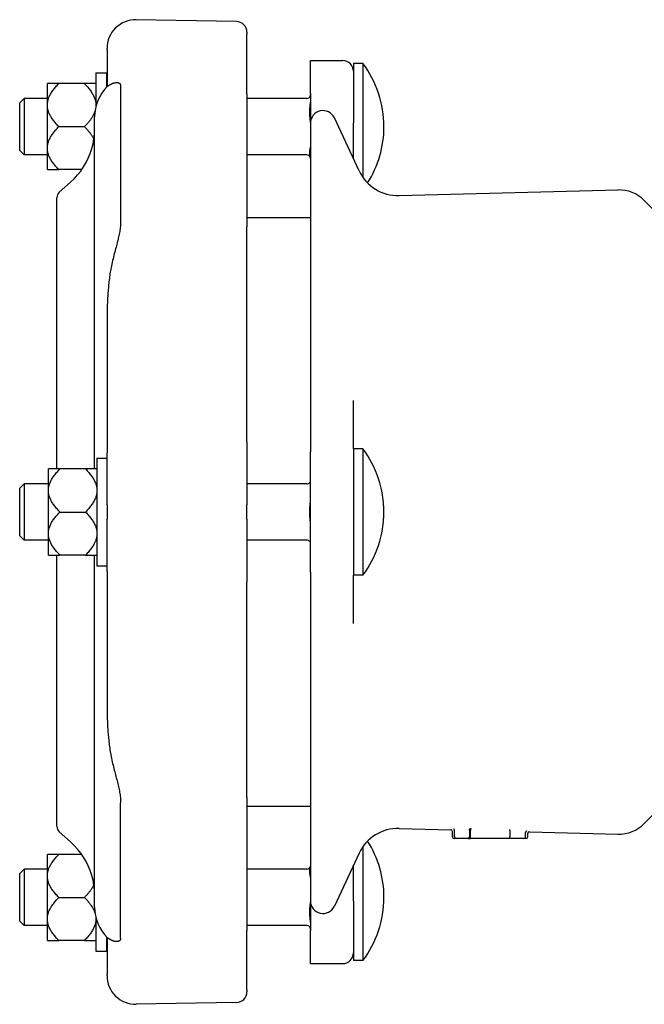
# Model space of a CAD drawing. Header units: millimetres. Extents: x 254 to 4322, y -59 to 854.
# Tile 4 of 6: x 577 to 751, y 580 to 854. Entities that reach past the tile are written whole.
import ezdxf

# ---------------------------------------------------------------- set-up
doc = ezdxf.new("R2010")
doc.units = ezdxf.units.MM
doc.layers.add('DETAIL', color=2, linetype='Continuous')

msp = doc.modelspace()

# ---------------------------------------------------------------- linework, layer by layer
at = {"layer": 'DETAIL'}
for p, q in [((637.21, 853.95), (609.3, 854.44)), ((640.16, 850.95), (640.16, 850.39)), ((640.16, 833.82), (640.16, 850.39)), ((601.16, 845.97), (601.16, 846.44)), ((601.16, 845.97), (601.16, 835.77)), ((657.83, 833.85), (657.83, 843.07)), ((657.83, 843.07), (666.83, 843.07)), ((669.83, 842.25), (669.83, 825.66)), ((672.44, 842.25), (669.83, 842.25)), ((672.44, 842.25), (672.44, 810.51)), ((598.05, 839.65), (598.05, 830.21)), ((598.05, 839.65), (601.05, 839.65)), ((601.05, 839.65), (601.05, 835.66)), ((587.75, 836.65), (584.55, 836.65)), ((584.55, 831.03), (584.55, 836.65)), ((594.85, 836.65), (587.75, 836.65)), ((598.05, 836.65), (594.85, 836.65)), ((601.21, 835.83), (601.3, 835.91)), ((576.83, 831.28), (578.05, 832.5)), ((576.83, 818.02), (576.83, 831.28)), ((578.05, 832.5), (578.05, 816.8)), ((584.55, 832.5), (578.05, 832.5)), ((640.16, 833.82), (640.16, 796.75)), ((656.83, 832.5), (640.16, 832.5)), ((657.83, 833.85), (657.83, 825.61)), ((584.55, 830.27), (584.55, 831.03)), ((584.55, 819.03), (584.55, 830.27)), ((597.7, 729.26), (597.7, 827.34)), ((671.37, 812.36), (664.5, 827.09)), ((587.75, 824.65), (594.85, 824.65)), ((657.83, 825.61), (657.83, 750.71)), ((669.83, 815.67), (669.83, 825.66)), ((576.83, 818.02), (578.05, 816.8)), ((584.55, 818.27), (584.55, 819.03)), ((584.55, 812.66), (584.55, 818.27)), ((584.55, 816.8), (578.05, 816.8)), ((656.83, 816.8), (640.16, 816.8)), ((584.55, 812.66), (587.75, 812.66)), ((594.1, 812.66), (587.75, 812.66)), ((587.87, 806.35), (591.01, 809.15)), ((682.56, 805.43), (743.54, 807.01)), ((587.2, 729.26), (587.2, 804.86)), ((758.6, 796.34), (750.86, 804.08)), ((641.16, 799.26), (640.16, 799.26)), ((657.83, 799.26), (641.16, 799.26)), ((640.16, 736.8), (640.16, 796.75)), ((601.16, 771.25), (601.16, 733.79)), ((657.83, 750.71), (657.83, 744.94)), ((669.83, 734.86), (669.83, 748.32)), ((657.83, 744.94), (657.83, 734.03)), ((640.16, 736.8), (640.16, 719.24)), ((601.16, 719.24), (601.16, 733.79)), ((657.83, 700.5), (657.83, 734.03)), ((669.83, 734.86), (669.83, 704.83)), ((672.44, 734.86), (669.83, 734.86)), ((672.44, 734.86), (672.44, 699.66)), ((598.35, 732.26), (598.35, 702.26)), ((598.35, 732.26), (601.16, 732.26)), ((588.05, 729.26), (584.85, 729.26)), ((584.85, 723.64), (584.85, 729.26)), ((595.15, 729.26), (588.05, 729.26)), ((598.35, 729.26), (595.15, 729.26)), ((576.83, 723.89), (578.05, 725.11)), ((578.05, 725.11), (578.05, 709.41)), ((584.85, 725.11), (578.05, 725.11)), ((656.83, 725.11), (640.16, 725.11)), ((576.83, 710.63), (576.83, 723.89)), ((584.85, 722.88), (584.85, 723.64)), ((584.85, 711.65), (584.85, 722.88)), ((601.16, 719.24), (601.16, 715.24)), ((640.16, 715.25), (640.16, 719.24)), ((588.05, 717.26), (595.15, 717.26)), ((601.16, 700.7), (601.16, 715.24)), ((640.16, 715.25), (640.16, 697.69)), ((576.83, 710.63), (578.05, 709.41)), ((584.85, 710.89), (584.85, 711.65)), ((584.85, 705.27), (584.85, 710.89)), ((584.85, 709.41), (578.05, 709.41)), ((656.83, 709.41), (640.16, 709.41)), ((584.85, 705.27), (588.05, 705.27)), ((587.2, 629.67), (587.2, 705.27)), ((595.15, 705.27), (588.05, 705.27)), ((595.15, 705.27), (598.35, 705.27)), ((597.7, 607.19), (597.7, 705.27)), ((669.83, 704.83), (669.83, 699.66)), ((598.35, 702.26), (601.16, 702.26)), ((601.16, 700.7), (601.16, 663.25)), ((657.83, 700.5), (657.83, 689.59)), ((672.44, 699.66), (669.83, 699.66)), ((669.83, 686.21), (669.83, 699.66)), ((640.16, 637.75), (640.16, 697.69)), ((657.83, 689.59), (657.83, 683.81)), ((657.83, 683.81), (657.83, 608.91)), ((640.16, 637.75), (640.16, 600.7)), ((758.6, 638.18), (750.86, 630.45)), ((604.96, 598.45), (604.96, 636.22)), ((641.16, 635.26), (640.16, 635.26)), ((657.83, 635.26), (641.16, 635.26)), ((682.56, 629.09), (696.92, 628.72)), ((697.98, 626.76), (697.98, 628.52)), ((702.12, 628.61), (702.12, 626.76)), ((702.45, 626.76), (702.45, 628.56)), ((713.36, 628.29), (713.36, 626.76)), ((587.87, 628.18), (591.01, 625.37)), ((697.41, 626.76), (697.41, 628.22)), ((698.48, 626.26), (697.91, 626.26)), ((701.78, 626.26), (698.48, 626.26)), ((701.78, 626.26), (702.37, 626.26)), ((713.5, 626.26), (702.37, 626.26)), ((717.27, 626.26), (713.5, 626.26)), ((717.91, 626.26), (717.27, 626.26)), ((717.77, 626.76), (717.77, 627.98)), ((718.41, 626.76), (718.41, 627.66)), ((718.92, 628.16), (743.54, 627.52)), ((672.44, 624.01), (672.44, 592.28)), ((587.75, 621.87), (584.55, 621.87)), ((584.55, 616.25), (584.55, 621.87)), ((594.1, 621.87), (587.75, 621.87)), ((671.37, 622.17), (664.5, 607.43)), ((576.83, 616.51), (578.05, 617.73)), ((578.05, 617.73), (578.05, 602.03)), ((584.55, 617.73), (578.05, 617.73)), ((656.83, 617.73), (640.16, 617.73)), ((669.83, 608.87), (669.83, 618.86)), ((576.83, 603.25), (576.83, 616.51)), ((584.55, 615.49), (584.55, 616.25)), ((584.55, 604.26), (584.55, 615.49)), ((587.75, 609.88), (594.85, 609.88)), ((657.83, 608.91), (657.83, 600.68)), ((669.83, 608.87), (669.83, 592.92)), ((584.55, 603.5), (584.55, 604.26)), ((598.05, 604.31), (598.05, 594.88)), ((576.83, 603.25), (578.05, 602.03)), ((584.55, 602.03), (578.05, 602.03)), ((584.55, 597.88), (584.55, 603.5)), ((656.83, 602.03), (640.16, 602.03)), ((601.05, 598.87), (601.05, 594.88)), ((601.16, 598.76), (601.16, 588.57)), ((601.21, 598.7), (601.3, 598.61)), ((640.16, 584.15), (640.16, 600.7)), ((657.83, 591.45), (657.83, 600.68)), ((584.55, 597.88), (587.75, 597.88)), ((594.85, 597.88), (587.75, 597.88)), ((594.85, 597.88), (598.05, 597.88)), ((598.05, 594.88), (601.05, 594.88)), ((669.83, 592.92), (669.83, 592.28)), ((657.83, 591.45), (666.83, 591.45)), ((672.44, 592.28), (669.83, 592.28)), ((601.16, 588.1), (601.16, 588.57)), ((640.16, 584.15), (640.16, 583.59)), ((637.21, 580.59), (609.3, 580.1))]:
    msp.add_line(p, q, dxfattribs=at)
at = {"layer": 'DETAIL', "flags": 128}
for points in [[(602.29, 836.5), (602.39, 836.56), (602.5, 836.61), (602.6, 836.66), (602.71, 836.7), (602.82, 836.74), (602.93, 836.78), (603.04, 836.82), (603.16, 836.85), (603.27, 836.87), (603.38, 836.89), (603.5, 836.91), (603.61, 836.92), (603.72, 836.93), (603.83, 836.93), (603.94, 836.93), (604.05, 836.92), (604.15, 836.91), (604.25, 836.88), (604.35, 836.86), (604.44, 836.83), (604.52, 836.79), (604.6, 836.74), (604.67, 836.69), (604.74, 836.63), (604.79, 836.57), (604.84, 836.5), (604.88, 836.43), (604.92, 836.34), (604.94, 836.26), (604.95, 836.16), (604.96, 836.06)], [(584.55, 831.03), (584.57, 831.25), (584.6, 831.48), (584.64, 831.7), (584.69, 831.92), (584.75, 832.15), (584.82, 832.37), (584.9, 832.6), (584.98, 832.82), (585.08, 833.05), (585.19, 833.28), (585.31, 833.51), (585.43, 833.73), (585.57, 833.97), (585.71, 834.2), (585.87, 834.43), (586.04, 834.67), (586.21, 834.91), (586.4, 835.15), (586.6, 835.39), (586.8, 835.63), (587.02, 835.88), (587.25, 836.13), (587.49, 836.39), (587.75, 836.65)], [(594.85, 836.65), (595.1, 836.39), (595.34, 836.13), (595.57, 835.88), (595.79, 835.63), (596, 835.39), (596.2, 835.15), (596.38, 834.91), (596.56, 834.67), (596.73, 834.43), (596.88, 834.2), (597.03, 833.97), (597.16, 833.73), (597.29, 833.51), (597.41, 833.28), (597.51, 833.05), (597.61, 832.82), (597.7, 832.6), (597.78, 832.37), (597.85, 832.15), (597.91, 831.92), (597.96, 831.7), (598, 831.48), (598.03, 831.25), (598.05, 831.03)], [(601.3, 835.91), (601.32, 835.93), (601.34, 835.95), (601.37, 835.97), (601.39, 835.99), (601.42, 836.01), (601.44, 836.03), (601.47, 836.05), (601.5, 836.07), (601.53, 836.09), (601.56, 836.11), (601.6, 836.13), (601.64, 836.15), (601.68, 836.18), (601.72, 836.2), (601.76, 836.22), (601.81, 836.25), (601.86, 836.28), (601.91, 836.3), (601.97, 836.33), (602.03, 836.36), (602.09, 836.39), (602.15, 836.43), (602.22, 836.46), (602.29, 836.5)], [(604.96, 836.06), (604.96, 835.96), (604.96, 835.85), (604.96, 835.75), (604.96, 835.63), (604.96, 835.52), (604.96, 835.41), (604.96, 835.29), (604.96, 835.17), (604.96, 835.05), (604.96, 834.93), (604.96, 834.8), (604.96, 834.68), (604.96, 834.55), (604.96, 834.42), (604.96, 834.29), (604.96, 834.15), (604.96, 834.01), (604.96, 833.88), (604.96, 833.73), (604.96, 833.59), (604.96, 833.45), (604.96, 833.3), (604.96, 833.15), (604.96, 833), (604.96, 832.85), (604.96, 832.7), (604.96, 832.54), (604.96, 832.38), (604.96, 832.22), (604.96, 832.06), (604.96, 831.89), (604.96, 831.73), (604.96, 831.56), (604.96, 831.39), (604.96, 831.22), (604.96, 831.04), (604.96, 830.87), (604.96, 830.69), (604.96, 830.51), (604.96, 830.33), (604.96, 830.14), (604.96, 829.96), (604.96, 829.77), (604.96, 829.58), (604.96, 829.39), (604.96, 829.2), (604.96, 829), (604.96, 828.81), (604.96, 828.61), (604.96, 828.41), (604.96, 828.2), (604.96, 828), (604.96, 827.79), (604.96, 827.58), (604.96, 827.37), (604.96, 827.16), (604.96, 826.95), (604.96, 826.73), (604.96, 826.51), (604.96, 826.29), (604.96, 826.07), (604.96, 825.85), (604.96, 825.62), (604.96, 825.39), (604.96, 825.16), (604.96, 824.93), (604.96, 824.7), (604.96, 824.47), (604.96, 824.23), (604.96, 823.99), (604.96, 823.75), (604.96, 823.51), (604.96, 823.26), (604.96, 823.02), (604.96, 822.77), (604.96, 822.52), (604.96, 822.27), (604.96, 822.01), (604.96, 821.76), (604.96, 821.5), (604.96, 821.24), (604.96, 820.98), (604.96, 820.72), (604.96, 820.46), (604.96, 820.19), (604.96, 819.92), (604.96, 819.65), (604.96, 819.38), (604.96, 819.11), (604.96, 818.83), (604.96, 818.56), (604.96, 818.28), (604.96, 818), (604.96, 817.72), (604.96, 817.44), (604.96, 817.15), (604.96, 816.87), (604.96, 816.58), (604.96, 816.29), (604.96, 816), (604.96, 815.7), (604.96, 815.41), (604.96, 815.11), (604.96, 814.82), (604.96, 814.52), (604.96, 814.22), (604.96, 813.91), (604.96, 813.61), (604.96, 813.3), (604.96, 812.99), (604.96, 812.68), (604.96, 812.37), (604.96, 812.06), (604.96, 811.75), (604.96, 811.43), (604.96, 811.11), (604.96, 810.8), (604.96, 810.47), (604.96, 810.15), (604.96, 809.83), (604.96, 809.5), (604.96, 809.18), (604.96, 808.85), (604.96, 808.52), (604.96, 808.19), (604.96, 807.85), (604.96, 807.52), (604.96, 807.18), (604.96, 806.84), (604.96, 806.5), (604.96, 806.16), (604.96, 805.82), (604.96, 805.48), (604.96, 805.13), (604.96, 804.79), (604.96, 804.44), (604.96, 804.09), (604.96, 803.74), (604.96, 803.38), (604.96, 803.03), (604.96, 802.67), (604.96, 802.31), (604.96, 801.95), (604.96, 801.59), (604.96, 801.23), (604.96, 800.87), (604.96, 800.5), (604.96, 800.14), (604.96, 799.77), (604.96, 799.4), (604.96, 799.03), (604.96, 798.66), (604.96, 798.28)], [(657.83, 825.81), (657.82, 826.04), (657.81, 826.28), (657.79, 826.52), (657.77, 826.75), (657.75, 826.97), (657.73, 827.21), (657.7, 827.44), (657.68, 827.68), (657.66, 827.92), (657.64, 828.16), (657.63, 828.4), (657.63, 828.62), (657.63, 828.84), (657.64, 829.08), (657.66, 829.32), (657.68, 829.56), (657.7, 829.8), (657.73, 830.03), (657.75, 830.27), (657.77, 830.49), (657.79, 830.72), (657.81, 830.96), (657.82, 831.2), (657.83, 831.43)], [(587.75, 824.65), (587.49, 824.91), (587.25, 825.16), (587.02, 825.41), (586.8, 825.66), (586.6, 825.91), (586.4, 826.15), (586.21, 826.39), (586.04, 826.63), (585.87, 826.86), (585.71, 827.1), (585.57, 827.33), (585.43, 827.56), (585.31, 827.79), (585.19, 828.02), (585.08, 828.25), (584.98, 828.47), (584.9, 828.7), (584.82, 828.92), (584.75, 829.15), (584.69, 829.37), (584.64, 829.6), (584.6, 829.82), (584.57, 830.04), (584.55, 830.27)], [(597.82, 829.07), (597.77, 828.9), (597.71, 828.72), (597.64, 828.55), (597.57, 828.37), (597.49, 828.2), (597.41, 828.02), (597.32, 827.84), (597.22, 827.66), (597.12, 827.48), (597.01, 827.3), (596.9, 827.12), (596.78, 826.94), (596.65, 826.76), (596.52, 826.57), (596.38, 826.39), (596.24, 826.2), (596.09, 826.01), (595.93, 825.82), (595.77, 825.63), (595.6, 825.44), (595.42, 825.25), (595.24, 825.05), (595.05, 824.85), (594.85, 824.65)], [(598.05, 830.27), (598.05, 830.26), (598.05, 830.26), (598.05, 830.26), (598.05, 830.25), (598.05, 830.25), (598.05, 830.25), (598.05, 830.24), (598.05, 830.24), (598.05, 830.24), (598.05, 830.23), (598.05, 830.23), (598.05, 830.23), (598.04, 830.22), (598.04, 830.22), (598.04, 830.22), (598.04, 830.22), (598.04, 830.21), (598.04, 830.21), (598.04, 830.21), (598.04, 830.2), (598.04, 830.2), (598.04, 830.2), (598.04, 830.19), (598.04, 830.19)], [(584.55, 819.03), (584.57, 819.26), (584.6, 819.48), (584.64, 819.71), (584.69, 819.93), (584.75, 820.15), (584.82, 820.38), (584.9, 820.6), (584.98, 820.83), (585.08, 821.06), (585.19, 821.28), (585.31, 821.51), (585.43, 821.74), (585.57, 821.97), (585.71, 822.2), (585.87, 822.44), (586.04, 822.67), (586.21, 822.91), (586.4, 823.15), (586.6, 823.4), (586.8, 823.64), (587.02, 823.89), (587.25, 824.14), (587.49, 824.39), (587.75, 824.65)], [(594.85, 824.65), (595, 824.49), (595.16, 824.34), (595.3, 824.18), (595.45, 824.03), (595.59, 823.87), (595.72, 823.72), (595.85, 823.57), (595.98, 823.42), (596.1, 823.27), (596.22, 823.13), (596.33, 822.98), (596.44, 822.83), (596.55, 822.69), (596.65, 822.54), (596.75, 822.4), (596.85, 822.25), (596.94, 822.11), (597.03, 821.97), (597.11, 821.83), (597.19, 821.69), (597.27, 821.55), (597.34, 821.41), (597.41, 821.27), (597.48, 821.13)], [(587.75, 812.66), (587.49, 812.91), (587.25, 813.17), (587.02, 813.42), (586.8, 813.67), (586.6, 813.91), (586.4, 814.15), (586.21, 814.39), (586.04, 814.63), (585.87, 814.87), (585.71, 815.1), (585.57, 815.34), (585.43, 815.57), (585.31, 815.8), (585.19, 816.02), (585.08, 816.25), (584.98, 816.48), (584.9, 816.7), (584.82, 816.93), (584.75, 817.15), (584.69, 817.38), (584.64, 817.6), (584.6, 817.83), (584.57, 818.05), (584.55, 818.27)], [(657.83, 815.88), (657.82, 816), (657.81, 816.13), (657.79, 816.27), (657.77, 816.39), (657.75, 816.51), (657.73, 816.64), (657.7, 816.77), (657.68, 816.9), (657.66, 817.04), (657.64, 817.17), (657.63, 817.29), (657.63, 817.42), (657.63, 817.54), (657.64, 817.67), (657.66, 817.8), (657.68, 817.93), (657.7, 818.06), (657.73, 818.19), (657.75, 818.32), (657.77, 818.45), (657.79, 818.57), (657.81, 818.7), (657.82, 818.83), (657.83, 818.96)], [(604.96, 798.28), (604.95, 797.94), (604.94, 797.58), (604.92, 797.23), (604.89, 796.87), (604.86, 796.51), (604.81, 796.15), (604.76, 795.78), (604.7, 795.41), (604.63, 795.04), (604.56, 794.67), (604.48, 794.29), (604.4, 793.9), (604.31, 793.51), (604.22, 793.12), (604.12, 792.72), (604.01, 792.31), (603.9, 791.89), (603.79, 791.46), (603.68, 791.03), (603.56, 790.58), (603.43, 790.12), (603.31, 789.66), (603.19, 789.2), (603.07, 788.73), (602.95, 788.26), (602.84, 787.79), (602.72, 787.31), (602.61, 786.83), (602.5, 786.33), (602.39, 785.83), (602.29, 785.32)], [(602.29, 785.32), (602.21, 784.9), (602.13, 784.48), (602.06, 784.05), (601.99, 783.62), (601.93, 783.19), (601.87, 782.76), (601.81, 782.33), (601.76, 781.9), (601.71, 781.46), (601.66, 781.02), (601.61, 780.58), (601.57, 780.13), (601.53, 779.69), (601.49, 779.24), (601.45, 778.78), (601.42, 778.33), (601.38, 777.87), (601.35, 777.41), (601.32, 776.95), (601.3, 776.48), (601.27, 776.01), (601.25, 775.55), (601.23, 775.07), (601.21, 774.6)], [(601.21, 774.6), (601.21, 774.46), (601.2, 774.32), (601.2, 774.18), (601.2, 774.04), (601.19, 773.9), (601.19, 773.76), (601.18, 773.62), (601.18, 773.49), (601.18, 773.35), (601.18, 773.21), (601.17, 773.07), (601.17, 772.93), (601.17, 772.79), (601.17, 772.65), (601.16, 772.51), (601.16, 772.37), (601.16, 772.23), (601.16, 772.09), (601.16, 771.95), (601.16, 771.81), (601.16, 771.67), (601.16, 771.53), (601.16, 771.39), (601.16, 771.25)], [(657.83, 750.74), (657.83, 750.74), (657.83, 750.73), (657.83, 750.73), (657.83, 750.73), (657.83, 750.73), (657.83, 750.73), (657.83, 750.73), (657.83, 750.73), (657.83, 750.73), (657.83, 750.73), (657.83, 750.73), (657.83, 750.72), (657.83, 750.72), (657.83, 750.72), (657.83, 750.72), (657.83, 750.72), (657.83, 750.72), (657.83, 750.72), (657.83, 750.72), (657.83, 750.72), (657.83, 750.72), (657.83, 750.71), (657.83, 750.71), (657.83, 750.71)], [(584.85, 723.64), (584.87, 723.87), (584.9, 724.09), (584.94, 724.31), (584.99, 724.54), (585.05, 724.76), (585.12, 724.99), (585.2, 725.21), (585.28, 725.44), (585.38, 725.66), (585.49, 725.89), (585.61, 726.12), (585.73, 726.35), (585.87, 726.58), (586.01, 726.81), (586.17, 727.05), (586.34, 727.28), (586.51, 727.52), (586.7, 727.76), (586.9, 728), (587.1, 728.25), (587.32, 728.5), (587.55, 728.75), (587.79, 729), (588.05, 729.26)], [(595.15, 729.26), (595.4, 729), (595.64, 728.75), (595.87, 728.5), (596.09, 728.25), (596.3, 728), (596.5, 727.76), (596.68, 727.52), (596.86, 727.28), (597.03, 727.05), (597.18, 726.81), (597.33, 726.58), (597.46, 726.35), (597.59, 726.12), (597.71, 725.89), (597.81, 725.66), (597.91, 725.44), (598, 725.21), (598.08, 724.99), (598.15, 724.76), (598.21, 724.54), (598.26, 724.31), (598.3, 724.09), (598.33, 723.87), (598.35, 723.64)], [(657.83, 725.52), (657.83, 725.52), (657.82, 725.52), (657.82, 725.52), (657.81, 725.52), (657.8, 725.52), (657.79, 725.52), (657.78, 725.52), (657.77, 725.52), (657.76, 725.52), (657.75, 725.52), (657.74, 725.52), (657.73, 725.52), (657.71, 725.52), (657.7, 725.52), (657.69, 725.52), (657.68, 725.51), (657.67, 725.51), (657.66, 725.51), (657.65, 725.51), (657.64, 725.51), (657.64, 725.51), (657.63, 725.51), (657.63, 725.51), (657.63, 725.51)], [(588.05, 717.26), (587.79, 717.52), (587.55, 717.77), (587.32, 718.03), (587.1, 718.27), (586.9, 718.52), (586.7, 718.76), (586.51, 719), (586.34, 719.24), (586.17, 719.48), (586.01, 719.71), (585.87, 719.94), (585.73, 720.17), (585.61, 720.4), (585.49, 720.63), (585.38, 720.86), (585.28, 721.09), (585.2, 721.31), (585.12, 721.54), (585.05, 721.76), (584.99, 721.98), (584.94, 722.21), (584.9, 722.43), (584.87, 722.66), (584.85, 722.88)], [(598.35, 722.88), (598.33, 722.66), (598.3, 722.43), (598.26, 722.21), (598.21, 721.98), (598.15, 721.76), (598.08, 721.54), (598, 721.31), (597.91, 721.09), (597.81, 720.86), (597.71, 720.63), (597.59, 720.4), (597.46, 720.17), (597.33, 719.94), (597.18, 719.71), (597.03, 719.48), (596.86, 719.24), (596.68, 719), (596.5, 718.76), (596.3, 718.52), (596.09, 718.27), (595.87, 718.03), (595.64, 717.77), (595.4, 717.52), (595.15, 717.26)], [(657.83, 714.07), (657.82, 714.33), (657.81, 714.61), (657.79, 714.88), (657.77, 715.14), (657.75, 715.39), (657.73, 715.66), (657.7, 715.93), (657.68, 716.21), (657.66, 716.48), (657.64, 716.75), (657.63, 717.02), (657.63, 717.27), (657.63, 717.53), (657.64, 717.8), (657.66, 718.07), (657.68, 718.34), (657.7, 718.62), (657.73, 718.89), (657.75, 719.15), (657.77, 719.41), (657.79, 719.67), (657.81, 719.94), (657.82, 720.21), (657.83, 720.48)], [(584.85, 711.65), (584.87, 711.87), (584.9, 712.09), (584.94, 712.32), (584.99, 712.54), (585.05, 712.77), (585.12, 712.99), (585.2, 713.22), (585.28, 713.44), (585.38, 713.67), (585.49, 713.9), (585.61, 714.12), (585.73, 714.35), (585.87, 714.58), (586.01, 714.82), (586.17, 715.05), (586.34, 715.29), (586.51, 715.52), (586.7, 715.77), (586.9, 716.01), (587.1, 716.25), (587.32, 716.5), (587.55, 716.75), (587.79, 717.01), (588.05, 717.26)], [(595.15, 717.26), (595.4, 717.01), (595.64, 716.75), (595.87, 716.5), (596.09, 716.25), (596.3, 716.01), (596.5, 715.77), (596.68, 715.52), (596.86, 715.29), (597.03, 715.05), (597.18, 714.82), (597.33, 714.58), (597.46, 714.35), (597.59, 714.12), (597.71, 713.9), (597.81, 713.67), (597.91, 713.44), (598, 713.22), (598.08, 712.99), (598.15, 712.77), (598.21, 712.54), (598.26, 712.32), (598.3, 712.09), (598.33, 711.87), (598.35, 711.65)], [(588.05, 705.27), (587.79, 705.53), (587.55, 705.78), (587.32, 706.03), (587.1, 706.28), (586.9, 706.52), (586.7, 706.77), (586.51, 707.01), (586.34, 707.25), (586.17, 707.48), (586.01, 707.72), (585.87, 707.95), (585.73, 708.18), (585.61, 708.41), (585.49, 708.64), (585.38, 708.86), (585.28, 709.09), (585.2, 709.32), (585.12, 709.54), (585.05, 709.77), (584.99, 709.99), (584.94, 710.21), (584.9, 710.44), (584.87, 710.66), (584.85, 710.89)], [(598.35, 710.89), (598.33, 710.66), (598.3, 710.44), (598.26, 710.21), (598.21, 709.99), (598.15, 709.77), (598.08, 709.54), (598, 709.32), (597.91, 709.09), (597.81, 708.86), (597.71, 708.64), (597.59, 708.41), (597.46, 708.18), (597.33, 707.95), (597.18, 707.72), (597.03, 707.48), (596.86, 707.25), (596.68, 707.01), (596.5, 706.77), (596.3, 706.52), (596.09, 706.28), (595.87, 706.03), (595.64, 705.78), (595.4, 705.53), (595.15, 705.27)], [(657.83, 709.01), (657.82, 709.01), (657.81, 709.01), (657.79, 709.01), (657.77, 709.01), (657.75, 709.01), (657.73, 709.01), (657.7, 709.01), (657.68, 709.01), (657.66, 709.01), (657.64, 709.01), (657.63, 709.01), (657.63, 709.01), (657.63, 709.01), (657.64, 709.01), (657.66, 709.01), (657.68, 709.01), (657.7, 709.02), (657.73, 709.02), (657.75, 709.02), (657.77, 709.02), (657.79, 709.02), (657.81, 709.02), (657.82, 709.02), (657.83, 709.02)], [(657.83, 683.81), (657.83, 683.81), (657.83, 683.81), (657.83, 683.81), (657.83, 683.81), (657.83, 683.81), (657.83, 683.81), (657.83, 683.81), (657.83, 683.81), (657.83, 683.81), (657.83, 683.8), (657.83, 683.8), (657.83, 683.8), (657.83, 683.8), (657.83, 683.8), (657.83, 683.8), (657.83, 683.8), (657.83, 683.8), (657.83, 683.8), (657.83, 683.8), (657.83, 683.79), (657.83, 683.79), (657.83, 683.79), (657.83, 683.79), (657.83, 683.79)], [(601.16, 663.25), (601.16, 663.11), (601.16, 662.97), (601.16, 662.83), (601.16, 662.69), (601.16, 662.55), (601.16, 662.41), (601.16, 662.27), (601.16, 662.13), (601.16, 661.99), (601.17, 661.85), (601.17, 661.71), (601.17, 661.57), (601.17, 661.43), (601.18, 661.29), (601.18, 661.15), (601.18, 661.01), (601.18, 660.88), (601.19, 660.74), (601.19, 660.6), (601.2, 660.46), (601.2, 660.32), (601.2, 660.18), (601.21, 660.04), (601.21, 659.9)], [(601.21, 659.9), (601.23, 659.45), (601.25, 659.01), (601.27, 658.57), (601.29, 658.13), (601.32, 657.69), (601.34, 657.25), (601.37, 656.82), (601.4, 656.39), (601.43, 655.96), (601.47, 655.53), (601.5, 655.11), (601.54, 654.67), (601.58, 654.23), (601.63, 653.78), (601.68, 653.33), (601.73, 652.87), (601.78, 652.41), (601.84, 651.95), (601.91, 651.48), (601.97, 651.02), (602.05, 650.56), (602.12, 650.09), (602.2, 649.64), (602.29, 649.18)], [(602.29, 649.18), (602.39, 648.66), (602.5, 648.15), (602.61, 647.66), (602.73, 647.17), (602.84, 646.7), (602.95, 646.23), (603.07, 645.78), (603.19, 645.33), (603.3, 644.89), (603.42, 644.46), (603.53, 644.03), (603.64, 643.61), (603.75, 643.19), (603.86, 642.78), (603.97, 642.37), (604.07, 641.97), (604.17, 641.57), (604.27, 641.17), (604.36, 640.77), (604.45, 640.38), (604.54, 639.98), (604.61, 639.59), (604.68, 639.21), (604.75, 638.82), (604.8, 638.44), (604.85, 638.07), (604.89, 637.69), (604.92, 637.32), (604.94, 636.95), (604.96, 636.58), (604.96, 636.22)], [(697.41, 628.22), (697.37, 628.41), (697.26, 628.57), (697.11, 628.68), (697.01, 628.71), (696.92, 628.72)], [(697.98, 628.52), (697.97, 628.62), (697.94, 628.72), (697.89, 628.8), (697.84, 628.86), (697.79, 628.9), (697.75, 628.92), (697.73, 628.94)], [(702.12, 628.61), (702.12, 628.64), (702.13, 628.67), (702.13, 628.7), (702.14, 628.73), (702.15, 628.76), (702.16, 628.79), (702.17, 628.82), (702.18, 628.85), (702.19, 628.88), (702.21, 628.9), (702.22, 628.93), (702.24, 628.95), (702.26, 628.97), (702.27, 628.99), (702.29, 629.01), (702.31, 629.03), (702.33, 629.05), (702.35, 629.06), (702.37, 629.07), (702.39, 629.08), (702.42, 629.09), (702.44, 629.1), (702.46, 629.1), (702.48, 629.11)], [(702.12, 628.61), (702.12, 628.61), (702.12, 628.61), (702.12, 628.61), (702.12, 628.61), (702.12, 628.61), (702.12, 628.61), (702.12, 628.61), (702.12, 628.61), (702.12, 628.61), (702.12, 628.61), (702.12, 628.61), (702.12, 628.61), (702.12, 628.61), (702.12, 628.61), (702.12, 628.61), (702.12, 628.61), (702.12, 628.61), (702.12, 628.61), (702.12, 628.61), (702.12, 628.61), (702.12, 628.61), (702.12, 628.61), (702.12, 628.61), (702.12, 628.61)], [(702.55, 629.1), (702.54, 629.09), (702.54, 629.09), (702.53, 629.08), (702.53, 629.07), (702.52, 629.06), (702.52, 629.05), (702.51, 629.03), (702.51, 629.02), (702.5, 629), (702.5, 628.98), (702.49, 628.96), (702.49, 628.94), (702.48, 628.92), (702.48, 628.9), (702.47, 628.87), (702.47, 628.84), (702.47, 628.82), (702.46, 628.79), (702.46, 628.75), (702.46, 628.72), (702.45, 628.69), (702.45, 628.66), (702.45, 628.62), (702.45, 628.59)], [(702.45, 628.59), (702.45, 628.59), (702.45, 628.58), (702.45, 628.58), (702.45, 628.58), (702.45, 628.58), (702.45, 628.58), (702.45, 628.58), (702.45, 628.58), (702.45, 628.58), (702.45, 628.58), (702.45, 628.58), (702.45, 628.57), (702.45, 628.57), (702.45, 628.57), (702.45, 628.57), (702.45, 628.57), (702.45, 628.57), (702.45, 628.57), (702.45, 628.57), (702.45, 628.57), (702.45, 628.57), (702.45, 628.56), (702.45, 628.56), (702.45, 628.56)], [(713.29, 628.82), (713.3, 628.81), (713.3, 628.81), (713.31, 628.8), (713.31, 628.79), (713.31, 628.78), (713.32, 628.77), (713.32, 628.75), (713.32, 628.74), (713.33, 628.72), (713.33, 628.7), (713.34, 628.68), (713.34, 628.66), (713.34, 628.63), (713.35, 628.61), (713.35, 628.58), (713.35, 628.56), (713.36, 628.53), (713.36, 628.5), (713.36, 628.47), (713.36, 628.43), (713.36, 628.4), (713.36, 628.37), (713.36, 628.33), (713.36, 628.3)], [(713.36, 628.3), (713.36, 628.3), (713.36, 628.3), (713.36, 628.3), (713.36, 628.29), (713.36, 628.29), (713.36, 628.29), (713.36, 628.29), (713.36, 628.29), (713.36, 628.29), (713.36, 628.29), (713.36, 628.29), (713.36, 628.29), (713.36, 628.29), (713.36, 628.29), (713.36, 628.29), (713.36, 628.29), (713.36, 628.29), (713.36, 628.29), (713.36, 628.29), (713.36, 628.29), (713.36, 628.29), (713.36, 628.29), (713.36, 628.29), (713.36, 628.29)], [(718.05, 628.41), (718.02, 628.39), (717.98, 628.37), (717.92, 628.33), (717.86, 628.26), (717.81, 628.18), (717.78, 628.08), (717.77, 627.98)], [(701.78, 626.26), (701.8, 626.26), (701.82, 626.27), (701.84, 626.27), (701.87, 626.28), (701.89, 626.29), (701.91, 626.3), (701.93, 626.32), (701.95, 626.33), (701.97, 626.35), (701.99, 626.37), (702, 626.39), (702.02, 626.41), (702.04, 626.43), (702.05, 626.46), (702.06, 626.49), (702.08, 626.51), (702.09, 626.54), (702.1, 626.57), (702.1, 626.6), (702.11, 626.63), (702.11, 626.67), (702.12, 626.7), (702.12, 626.73), (702.12, 626.76)], [(702.37, 626.26), (702.37, 626.26), (702.38, 626.27), (702.38, 626.27), (702.39, 626.28), (702.39, 626.28), (702.39, 626.29), (702.4, 626.31), (702.4, 626.32), (702.41, 626.33), (702.41, 626.35), (702.41, 626.37), (702.42, 626.39), (702.42, 626.41), (702.43, 626.44), (702.43, 626.46), (702.43, 626.49), (702.44, 626.52), (702.44, 626.55), (702.44, 626.58), (702.44, 626.62), (702.44, 626.65), (702.45, 626.69), (702.45, 626.73), (702.45, 626.76)], [(713.5, 626.26), (713.49, 626.26), (713.48, 626.27), (713.47, 626.27), (713.47, 626.28), (713.46, 626.28), (713.45, 626.29), (713.44, 626.3), (713.43, 626.31), (713.43, 626.33), (713.42, 626.34), (713.41, 626.36), (713.41, 626.38), (713.4, 626.4), (713.39, 626.43), (713.39, 626.45), (713.38, 626.48), (713.38, 626.51), (713.38, 626.54), (713.37, 626.58), (713.37, 626.61), (713.37, 626.65), (713.37, 626.69), (713.36, 626.72), (713.36, 626.76)], [(718.92, 628.16), (718.82, 628.15), (718.72, 628.12), (718.56, 628.02), (718.45, 627.85), (718.41, 627.66)], [(584.55, 616.25), (584.57, 616.48), (584.6, 616.7), (584.64, 616.93), (584.69, 617.15), (584.75, 617.37), (584.82, 617.6), (584.9, 617.82), (584.98, 618.05), (585.08, 618.28), (585.19, 618.5), (585.31, 618.73), (585.43, 618.96), (585.57, 619.19), (585.71, 619.42), (585.87, 619.66), (586.04, 619.89), (586.21, 620.13), (586.4, 620.37), (586.6, 620.62), (586.8, 620.86), (587.02, 621.11), (587.25, 621.36), (587.49, 621.61), (587.75, 621.87)], [(657.83, 615.48), (657.82, 615.61), (657.81, 615.74), (657.79, 615.88), (657.77, 616), (657.75, 616.13), (657.73, 616.26), (657.7, 616.4), (657.68, 616.53), (657.66, 616.67), (657.64, 616.8), (657.63, 616.93), (657.63, 617.06), (657.63, 617.18), (657.64, 617.31), (657.66, 617.45), (657.68, 617.58), (657.7, 617.72), (657.73, 617.85), (657.75, 617.98), (657.77, 618.11), (657.79, 618.24), (657.81, 618.37), (657.82, 618.51), (657.83, 618.63)], [(587.75, 609.88), (587.49, 610.13), (587.25, 610.39), (587.02, 610.64), (586.8, 610.89), (586.6, 611.13), (586.4, 611.37), (586.21, 611.62), (586.04, 611.85), (585.87, 612.09), (585.71, 612.32), (585.57, 612.56), (585.43, 612.79), (585.31, 613.02), (585.19, 613.24), (585.08, 613.47), (584.98, 613.7), (584.9, 613.92), (584.82, 614.15), (584.75, 614.37), (584.69, 614.6), (584.64, 614.82), (584.6, 615.05), (584.57, 615.27), (584.55, 615.49)], [(597.48, 613.4), (597.41, 613.26), (597.34, 613.12), (597.27, 612.98), (597.19, 612.84), (597.11, 612.7), (597.03, 612.56), (596.94, 612.41), (596.85, 612.27), (596.75, 612.13), (596.65, 611.99), (596.55, 611.84), (596.44, 611.7), (596.33, 611.55), (596.22, 611.4), (596.1, 611.25), (595.98, 611.11), (595.85, 610.96), (595.72, 610.8), (595.59, 610.65), (595.45, 610.5), (595.3, 610.35), (595.16, 610.19), (595, 610.03), (594.85, 609.88)], [(584.55, 604.26), (584.57, 604.48), (584.6, 604.71), (584.64, 604.93), (584.69, 605.16), (584.75, 605.38), (584.82, 605.6), (584.9, 605.83), (584.98, 606.05), (585.08, 606.28), (585.19, 606.51), (585.31, 606.74), (585.43, 606.97), (585.57, 607.2), (585.71, 607.43), (585.87, 607.66), (586.04, 607.9), (586.21, 608.14), (586.4, 608.38), (586.6, 608.62), (586.8, 608.87), (587.02, 609.11), (587.25, 609.37), (587.49, 609.62), (587.75, 609.88)], [(594.85, 609.88), (595.05, 609.68), (595.24, 609.48), (595.42, 609.28), (595.6, 609.09), (595.77, 608.89), (595.93, 608.7), (596.09, 608.51), (596.24, 608.32), (596.38, 608.14), (596.52, 607.95), (596.65, 607.77), (596.78, 607.59), (596.9, 607.4), (597.01, 607.22), (597.12, 607.04), (597.22, 606.86), (597.32, 606.69), (597.41, 606.51), (597.49, 606.33), (597.57, 606.15), (597.64, 605.98), (597.71, 605.8), (597.77, 605.63), (597.82, 605.45)], [(657.83, 603.03), (657.82, 603.25), (657.81, 603.49), (657.79, 603.73), (657.77, 603.95), (657.75, 604.18), (657.73, 604.41), (657.7, 604.65), (657.68, 604.89), (657.66, 605.12), (657.64, 605.36), (657.63, 605.59), (657.63, 605.81), (657.63, 606.04), (657.64, 606.27), (657.66, 606.5), (657.68, 606.74), (657.7, 606.98), (657.73, 607.22), (657.75, 607.45), (657.77, 607.67), (657.79, 607.9), (657.81, 608.14), (657.82, 608.37), (657.83, 608.6)], [(598.04, 604.34), (598.04, 604.34), (598.04, 604.33), (598.04, 604.33), (598.04, 604.33), (598.04, 604.32), (598.04, 604.32), (598.04, 604.32), (598.04, 604.31), (598.04, 604.31), (598.04, 604.31), (598.04, 604.3), (598.05, 604.3), (598.05, 604.3), (598.05, 604.29), (598.05, 604.29), (598.05, 604.29), (598.05, 604.28), (598.05, 604.28), (598.05, 604.28), (598.05, 604.27), (598.05, 604.27), (598.05, 604.27), (598.05, 604.26), (598.05, 604.26)], [(587.75, 597.88), (587.49, 598.14), (587.25, 598.39), (587.02, 598.64), (586.8, 598.89), (586.6, 599.14), (586.4, 599.38), (586.21, 599.62), (586.04, 599.86), (585.87, 600.09), (585.71, 600.33), (585.57, 600.56), (585.43, 600.79), (585.31, 601.02), (585.19, 601.25), (585.08, 601.48), (584.98, 601.7), (584.9, 601.93), (584.82, 602.15), (584.75, 602.38), (584.69, 602.6), (584.64, 602.83), (584.6, 603.05), (584.57, 603.27), (584.55, 603.5)], [(598.05, 603.5), (598.03, 603.27), (598, 603.05), (597.96, 602.83), (597.91, 602.6), (597.85, 602.38), (597.78, 602.15), (597.7, 601.93), (597.61, 601.7), (597.51, 601.48), (597.41, 601.25), (597.29, 601.02), (597.16, 600.79), (597.03, 600.56), (596.88, 600.33), (596.73, 600.09), (596.56, 599.86), (596.38, 599.62), (596.2, 599.38), (596, 599.14), (595.79, 598.89), (595.57, 598.64), (595.34, 598.39), (595.1, 598.14), (594.85, 597.88)], [(602.29, 598.02), (602.22, 598.06), (602.15, 598.1), (602.09, 598.13), (602.03, 598.16), (601.97, 598.19), (601.91, 598.22), (601.86, 598.25), (601.81, 598.27), (601.77, 598.3), (601.72, 598.32), (601.68, 598.35), (601.64, 598.37), (601.6, 598.39), (601.57, 598.41), (601.53, 598.43), (601.5, 598.46), (601.47, 598.47), (601.44, 598.49), (601.42, 598.51), (601.39, 598.53), (601.37, 598.55), (601.34, 598.57), (601.32, 598.59), (601.3, 598.61)], [(604.96, 598.45), (604.96, 598.36), (604.94, 598.27), (604.92, 598.19), (604.89, 598.11), (604.85, 598.03), (604.81, 597.97), (604.76, 597.9), (604.7, 597.85), (604.63, 597.8), (604.55, 597.75), (604.48, 597.71), (604.39, 597.68), (604.3, 597.65), (604.21, 597.62), (604.11, 597.61), (604, 597.6), (603.9, 597.59), (603.78, 597.59), (603.67, 597.59), (603.55, 597.6), (603.44, 597.62), (603.32, 597.64), (603.19, 597.67), (603.07, 597.7), (602.95, 597.73), (602.84, 597.77), (602.72, 597.82), (602.61, 597.86), (602.5, 597.91), (602.39, 597.97), (602.29, 598.02)]]:
    msp.add_lwpolyline(points, dxfattribs=at)
at = {"layer": 'DETAIL'}
for centre, radius, start, end in [((609.16, 846.44), 8, 89, 180), ((637.16, 850.95), 3, 0, 89), ((666.83, 840.07), 3, 0, 90), ((649.03, 824.63), 29.3, 0.0357, 36.9634), ((609.7, 827.34), 12, 135, 180), ((656.83, 833.5), 1, 270, 0), ((661.33, 825.61), 3.5, 25, 180), ((577.7, 824.08), 20, 343.8309, 0), ((649.03, 824.67), 29.3, 327.556, 359.9643), ((577.42, 824.26), 20.32, 311.9885, 343.5706), ((656.83, 815.8), 1, 0, 90), ((682.25, 817.43), 12, 205, 271.4775), ((743.79, 797.01), 10, 45, 91.4775), ((589.2, 804.86), 2, 131.7283, 180), ((649.03, 717.25), 29.3, 0.0357, 36.9634), ((656.83, 726.11), 1, 270, 323.1305), ((649.03, 717.28), 29.3, 323.0366, 359.9643), ((656.83, 708.41), 1, 36.8695, 90), ((589.2, 629.67), 2, 180, 228.2717), ((682.25, 617.1), 12, 88.5225, 155), ((743.79, 637.52), 10, 268.5225, 315), ((649.03, 609.86), 29.3, 0.0357, 32.444), ((697.91, 626.76), 0.5, 180, 270), ((698.48, 626.76), 0.5, 180, 270), ((717.27, 626.76), 0.5, 270, 0), ((717.91, 626.76), 0.5, 270, 0), ((577.42, 610.27), 20.32, 16.4294, 48.0115), ((656.83, 618.73), 1, 270, 0), ((577.7, 610.45), 20, 0, 16.1691), ((649.03, 609.89), 29.3, 323.0366, 359.9643), ((609.7, 607.19), 12, 180, 225), ((661.33, 608.91), 3.5, 180, 335), ((656.83, 601.03), 1, 0, 90), ((666.83, 594.45), 3, 270, 0), ((609.16, 588.1), 8, 180, 271), ((637.16, 583.59), 3, 271, 0)]:
    msp.add_arc(centre, radius, start, end, dxfattribs=at)

doc.saveas('drawing.dxf')
